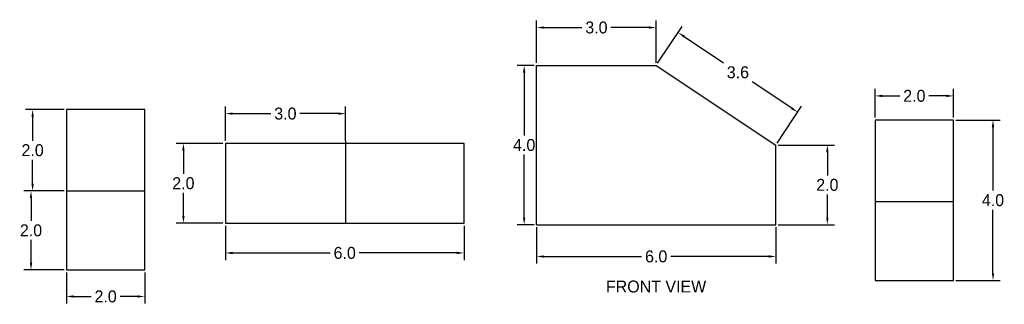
# Model space of a CAD drawing. Header units: millimetres. Extents: x -30.4 to -5.7, y 79.9 to 87.1.
import ezdxf

# ---------------------------------------------------------------- set-up
doc = ezdxf.new("R2010")
doc.units = ezdxf.units.MM
doc.header["$MEASUREMENT"] = 0
doc.layers.add('L1', color=1, linetype='Continuous')
doc.dimstyles.get("Standard").update_dxf_attribs({"dimtxt": 0.3, "dimasz": 0.18, "dimexe": 0.18, "dimexo": 0.0625, "dimgap": 0.09, "dimtad": 0, "dimtih": 1, "dimtoh": 1, "dimdec": 1, "dimzin": 0, "dimdsep": 46, "dimtxsty": 'Standard', "dimcen": 0.09, "dimadec": 0, "dimazin": 0, "dimtfac": 1, "dimtdec": 1, "dimtofl": 0, "dimtmove": 0, "dimatfit": 3, "dimfxl": 1, "dimtolj": 1, "dimtzin": 0, "dimarcsym": 0})

# ---------------------------------------------------------------- blocks, each defined once
blk = doc.blocks.new('*D17')
at = {"layer": 'Defpoints', "color": 0}
for p in [(-25.28, 81.944), (-19.291, 81.944), (-19.291, 81.196)]:
    blk.add_point(p, dxfattribs=at)
at = {"layer": 'L1', "color": 0, "lineweight": -2}
for p, q in [((-25.28, 81.881), (-25.28, 81.016)), ((-19.291, 81.881), (-19.291, 81.016)), ((-25.1, 81.196), (-22.65, 81.196)), ((-19.471, 81.196), (-21.92, 81.196))]:
    blk.add_line(p, q, dxfattribs=at)
at = {"layer": 'L1', "color": 0}
for points in [[(-25.1, 81.226), (-25.1, 81.166), (-25.28, 81.196)], [(-19.471, 81.226), (-19.471, 81.166), (-19.291, 81.196)]]:
    blk.add_solid(points, dxfattribs=at)
at = {"layer": 'L1', "color": 0, "insert": (-22.285, 81.196), "char_height": 0.3, "attachment_point": 5}
blk.add_mtext('\\A1;6.0', dxfattribs=at)
blk = doc.blocks.new('*D18')
at = {"layer": 'Defpoints', "color": 0}
for p in [(-22.265, 84.693), (-25.28, 83.945), (-22.265, 83.945)]:
    blk.add_point(p, dxfattribs=at)
at = {"layer": 'L1', "color": 0, "lineweight": -2}
for p, q in [((-25.28, 84.008), (-25.28, 84.873)), ((-22.265, 84.008), (-22.265, 84.873)), ((-25.1, 84.693), (-24.138, 84.693)), ((-22.445, 84.693), (-23.408, 84.693))]:
    blk.add_line(p, q, dxfattribs=at)
at = {"layer": 'L1', "color": 0}
for points in [[(-25.1, 84.723), (-25.1, 84.663), (-25.28, 84.693)], [(-22.445, 84.723), (-22.445, 84.663), (-22.265, 84.693)]]:
    blk.add_solid(points, dxfattribs=at)
at = {"layer": 'L1', "color": 0, "insert": (-23.773, 84.693), "char_height": 0.3, "attachment_point": 5}
blk.add_mtext('\\A1;3.0', dxfattribs=at)
blk = doc.blocks.new('*D20')
at = {"layer": 'Defpoints', "color": 0}
for p in [(-25.28, 83.945), (-26.333, 81.944), (-25.28, 81.944)]:
    blk.add_point(p, dxfattribs=at)
at = {"layer": 'L1', "color": 0, "lineweight": -2}
for p, q in [((-25.343, 83.945), (-26.513, 83.945)), ((-26.333, 83.765), (-26.333, 83.185)), ((-26.333, 82.124), (-26.333, 82.705)), ((-25.343, 81.944), (-26.513, 81.944))]:
    blk.add_line(p, q, dxfattribs=at)
at = {"layer": 'L1', "color": 0}
for points in [[(-26.363, 83.765), (-26.303, 83.765), (-26.333, 83.945)], [(-26.363, 82.124), (-26.303, 82.124), (-26.333, 81.944)]]:
    blk.add_solid(points, dxfattribs=at)
at = {"layer": 'L1', "color": 0, "insert": (-26.333, 82.945), "char_height": 0.3, "attachment_point": 5}
blk.add_mtext('\\A1;2.0', dxfattribs=at)
blk = doc.blocks.new('*D24')
at = {"layer": 'Defpoints', "color": 0}
for p in [(-29.267, 80.771), (-27.304, 80.771), (-27.304, 80.104)]:
    blk.add_point(p, dxfattribs=at)
at = {"layer": 'L1', "color": 0, "lineweight": -2}
for p, q in [((-29.267, 80.709), (-29.267, 79.924)), ((-27.304, 80.709), (-27.304, 79.924)), ((-29.087, 80.104), (-28.65, 80.104)), ((-27.484, 80.104), (-27.92, 80.104))]:
    blk.add_line(p, q, dxfattribs=at)
at = {"layer": 'L1', "color": 0}
for points in [[(-29.087, 80.134), (-29.087, 80.074), (-29.267, 80.104)], [(-27.484, 80.134), (-27.484, 80.074), (-27.304, 80.104)]]:
    blk.add_solid(points, dxfattribs=at)
at = {"layer": 'L1', "color": 0, "insert": (-28.285, 80.104), "char_height": 0.3, "attachment_point": 5}
blk.add_mtext('\\A1;2.0', dxfattribs=at)
blk = doc.blocks.new('*D25')
at = {"layer": 'Defpoints', "color": 0}
for p in [(-29.267, 84.794), (-30.117, 82.753), (-29.267, 82.753)]:
    blk.add_point(p, dxfattribs=at)
at = {"layer": 'L1', "color": 0, "lineweight": -2}
for p, q in [((-29.329, 84.794), (-30.297, 84.794)), ((-30.117, 84.614), (-30.117, 84.014)), ((-30.117, 82.933), (-30.117, 83.534)), ((-29.329, 82.753), (-30.297, 82.753))]:
    blk.add_line(p, q, dxfattribs=at)
at = {"layer": 'L1', "color": 0}
for points in [[(-30.147, 84.614), (-30.087, 84.614), (-30.117, 84.794)], [(-30.147, 82.933), (-30.087, 82.933), (-30.117, 82.753)]]:
    blk.add_solid(points, dxfattribs=at)
at = {"layer": 'L1', "color": 0, "insert": (-30.117, 83.774), "char_height": 0.3, "attachment_point": 5}
blk.add_mtext('\\A1;2.0', dxfattribs=at)
blk = doc.blocks.new('*D26')
at = {"layer": 'Defpoints', "color": 0}
for p in [(-29.267, 82.753), (-30.157, 80.771), (-29.267, 80.771)]:
    blk.add_point(p, dxfattribs=at)
at = {"layer": 'L1', "color": 0, "lineweight": -2}
for p, q in [((-29.329, 82.753), (-30.337, 82.753)), ((-30.157, 82.573), (-30.157, 82.002)), ((-30.157, 80.951), (-30.157, 81.522)), ((-29.329, 80.771), (-30.337, 80.771))]:
    blk.add_line(p, q, dxfattribs=at)
at = {"layer": 'L1', "color": 0}
for points in [[(-30.187, 82.573), (-30.127, 82.573), (-30.157, 82.753)], [(-30.187, 80.951), (-30.127, 80.951), (-30.157, 80.771)]]:
    blk.add_solid(points, dxfattribs=at)
at = {"layer": 'L1', "color": 0, "insert": (-30.157, 81.762), "char_height": 0.3, "attachment_point": 5}
blk.add_mtext('\\A1;2.0', dxfattribs=at)
blk = doc.blocks.new('*D37')
at = {"layer": 'Defpoints', "color": 0}
for p in [(-17.468, 81.904), (-11.468, 81.904), (-11.468, 81.108)]:
    blk.add_point(p, dxfattribs=at)
at = {"layer": 'L1', "color": 0, "lineweight": -2}
for p, q in [((-17.468, 81.841), (-17.468, 80.928)), ((-11.468, 81.841), (-11.468, 80.928)), ((-17.288, 81.108), (-14.833, 81.108)), ((-11.648, 81.108), (-14.103, 81.108))]:
    blk.add_line(p, q, dxfattribs=at)
at = {"layer": 'L1', "color": 0}
for points in [[(-17.288, 81.138), (-17.288, 81.078), (-17.468, 81.108)], [(-11.648, 81.138), (-11.648, 81.078), (-11.468, 81.108)]]:
    blk.add_solid(points, dxfattribs=at)
at = {"layer": 'L1', "color": 0, "insert": (-14.468, 81.108), "char_height": 0.3, "attachment_point": 5}
blk.add_mtext('\\A1;6.0', dxfattribs=at)
blk = doc.blocks.new('*D38')
at = {"layer": 'Defpoints', "color": 0}
for p in [(-14.468, 86.854), (-17.468, 85.904), (-14.468, 85.904)]:
    blk.add_point(p, dxfattribs=at)
at = {"layer": 'L1', "color": 0, "lineweight": -2}
for p, q in [((-17.468, 85.966), (-17.468, 87.034)), ((-14.468, 85.966), (-14.468, 87.034)), ((-17.288, 86.854), (-16.333, 86.854)), ((-14.648, 86.854), (-15.603, 86.854))]:
    blk.add_line(p, q, dxfattribs=at)
at = {"layer": 'L1', "color": 0}
for points in [[(-17.288, 86.884), (-17.288, 86.824), (-17.468, 86.854)], [(-14.648, 86.884), (-14.648, 86.824), (-14.468, 86.854)]]:
    blk.add_solid(points, dxfattribs=at)
at = {"layer": 'L1', "color": 0, "insert": (-15.968, 86.854), "char_height": 0.3, "attachment_point": 5}
blk.add_mtext('\\A1;3.0', dxfattribs=at)
blk = doc.blocks.new('*D39')
at = {"layer": 'Defpoints', "color": 0}
for p in [(-14.468, 85.904), (-10.918, 84.729), (-11.468, 83.904)]:
    blk.add_point(p, dxfattribs=at)
at = {"layer": 'L1', "color": 0, "lineweight": -2}
for p, q in [((-14.433, 85.956), (-13.818, 86.879)), ((-13.768, 86.629), (-12.778, 85.969)), ((-11.068, 84.829), (-12.058, 85.489)), ((-11.433, 83.956), (-10.818, 84.879))]:
    blk.add_line(p, q, dxfattribs=at)
at = {"layer": 'L1', "color": 0}
for points in [[(-13.751, 86.654), (-13.785, 86.604), (-13.918, 86.729)], [(-11.051, 84.854), (-11.084, 84.804), (-10.918, 84.729)]]:
    blk.add_solid(points, dxfattribs=at)
at = {"layer": 'L1', "color": 0, "insert": (-12.418, 85.729), "char_height": 0.3, "attachment_point": 5}
blk.add_mtext('\\A1;3.6', dxfattribs=at)
blk = doc.blocks.new('*D40')
at = {"layer": 'Defpoints', "color": 0}
for p in [(-11.468, 83.904), (-11.468, 81.904), (-10.173, 81.904)]:
    blk.add_point(p, dxfattribs=at)
at = {"layer": 'L1', "color": 0, "lineweight": -2}
for p, q in [((-11.405, 83.904), (-9.993, 83.904)), ((-10.173, 83.724), (-10.173, 83.144)), ((-10.173, 82.084), (-10.173, 82.664)), ((-11.405, 81.904), (-9.993, 81.904))]:
    blk.add_line(p, q, dxfattribs=at)
at = {"layer": 'L1', "color": 0}
for points in [[(-10.203, 83.724), (-10.143, 83.724), (-10.173, 83.904)], [(-10.203, 82.084), (-10.143, 82.084), (-10.173, 81.904)]]:
    blk.add_solid(points, dxfattribs=at)
at = {"layer": 'L1', "color": 0, "insert": (-10.173, 82.904), "char_height": 0.3, "attachment_point": 5}
blk.add_mtext('\\A1;2.0', dxfattribs=at)
blk = doc.blocks.new('*D41')
at = {"layer": 'Defpoints', "color": 0}
for p in [(-17.468, 85.904), (-17.781, 81.904), (-17.468, 81.904)]:
    blk.add_point(p, dxfattribs=at)
at = {"layer": 'L1', "color": 0, "lineweight": -2}
for p, q in [((-17.53, 85.904), (-17.961, 85.904)), ((-17.781, 85.724), (-17.781, 84.144)), ((-17.781, 82.084), (-17.781, 83.664)), ((-17.53, 81.904), (-17.961, 81.904))]:
    blk.add_line(p, q, dxfattribs=at)
at = {"layer": 'L1', "color": 0}
for points in [[(-17.811, 85.724), (-17.751, 85.724), (-17.781, 85.904)], [(-17.811, 82.084), (-17.751, 82.084), (-17.781, 81.904)]]:
    blk.add_solid(points, dxfattribs=at)
at = {"layer": 'L1', "color": 0, "insert": (-17.781, 83.904), "char_height": 0.3, "attachment_point": 5}
blk.add_mtext('\\A1;4.0', dxfattribs=at)
blk = doc.blocks.new('*D42')
at = {"layer": 'Defpoints', "color": 0}
for p in [(-7.008, 85.138), (-8.97, 84.532), (-7.008, 84.532)]:
    blk.add_point(p, dxfattribs=at)
at = {"layer": 'L1', "color": 0, "lineweight": -2}
for p, q in [((-8.97, 84.594), (-8.97, 85.318)), ((-7.008, 84.594), (-7.008, 85.318)), ((-8.79, 85.138), (-8.354, 85.138)), ((-7.188, 85.138), (-7.624, 85.138))]:
    blk.add_line(p, q, dxfattribs=at)
at = {"layer": 'L1', "color": 0}
for points in [[(-8.79, 85.168), (-8.79, 85.108), (-8.97, 85.138)], [(-7.188, 85.168), (-7.188, 85.108), (-7.008, 85.138)]]:
    blk.add_solid(points, dxfattribs=at)
at = {"layer": 'L1', "color": 0, "insert": (-7.989, 85.138), "char_height": 0.3, "attachment_point": 5}
blk.add_mtext('\\A1;2.0', dxfattribs=at)
blk = doc.blocks.new('*D43')
at = {"layer": 'Defpoints', "color": 0}
for p in [(-7.008, 84.532), (-7.008, 80.509), (-6.016, 80.509)]:
    blk.add_point(p, dxfattribs=at)
at = {"layer": 'L1', "color": 0, "lineweight": -2}
for p, q in [((-6.945, 84.532), (-5.836, 84.532)), ((-6.016, 84.352), (-6.016, 82.76)), ((-6.016, 80.689), (-6.016, 82.28)), ((-6.945, 80.509), (-5.836, 80.509))]:
    blk.add_line(p, q, dxfattribs=at)
at = {"layer": 'L1', "color": 0}
for points in [[(-6.046, 84.352), (-5.986, 84.352), (-6.016, 84.532)], [(-6.046, 80.689), (-5.986, 80.689), (-6.016, 80.509)]]:
    blk.add_solid(points, dxfattribs=at)
at = {"layer": 'L1', "color": 0, "insert": (-6.016, 82.52), "char_height": 0.3, "attachment_point": 5}
blk.add_mtext('\\A1;4.0', dxfattribs=at)

msp = doc.modelspace()

# ---------------------------------------------------------------- linework, layer by layer
at = {"layer": 'L1'}
for p, q in [((-17.468, 81.904), (-17.468, 85.904)), ((-17.468, 85.904), (-14.468, 85.904)), ((-14.468, 85.904), (-11.468, 83.904)), ((-22.265, 84.008), (-22.265, 81.944)), ((-11.468, 81.904), (-11.468, 83.904)), ((-29.267, 82.753), (-27.304, 82.753)), ((-8.97, 82.49), (-7.008, 82.49)), ((-17.468, 81.904), (-11.468, 81.904))]:
    msp.add_line(p, q, dxfattribs=at)
for points in [[(-29.267, 80.771), (-27.304, 80.771), (-27.304, 84.794), (-29.267, 84.794)], [(-8.97, 80.509), (-7.008, 80.509), (-7.008, 84.532), (-8.97, 84.532)], [(-25.28, 81.944), (-19.291, 81.944), (-19.291, 83.945), (-25.28, 83.945)], [(-25.28, 81.944), (-19.291, 81.944), (-19.291, 83.945), (-25.28, 83.945)]]:
    msp.add_lwpolyline(points, close=True, dxfattribs=at)

# ---------------------------------------------------------------- texts
at = {"layer": 'L1', "insert": (-14.471, 80.504), "char_height": 0.3, "width": 5.67366, "attachment_point": 2}
msp.add_mtext('{\\fVani|b0|i0|c0|p18;FRONT VIEW}', dxfattribs=at)

# ---------------------------------------------------------------- dimensions: what is measured, and where the dimension line sits
at = {"layer": 'L1'}
for base, p1, p2, picture, middle in [((-14.468, 86.854), (-17.468, 85.904), (-14.468, 85.904), '*D38', (-15.968, 86.854)), ((-22.265, 84.693), (-25.28, 83.945), (-22.265, 83.945), '*D18', (-23.773, 84.693)), ((-27.304, 80.104), (-29.267, 80.771), (-27.304, 80.771), '*D24', (-28.285, 80.104))]:
    dim = msp.add_linear_dim(base=base, p1=p1, p2=p2, dimstyle='Standard', dxfattribs=at)
    dim.commit()
    dim.dimension.update_dxf_attribs({"geometry": picture, "text_midpoint": middle})
for p1, p2, distance, picture, middle in [((-14.468, 85.904), (-11.468, 83.904), 0.991, '*D39', (-12.418, 85.729)), ((-8.97, 84.532), (-7.008, 84.532), 0.606, '*D42', (-7.989, 85.138)), ((-29.267, 84.794), (-29.267, 82.753), -0.85, '*D25', (-30.117, 83.774)), ((-7.008, 84.532), (-7.008, 80.509), 0.992, '*D43', (-6.016, 82.52)), ((-11.468, 83.904), (-11.468, 81.904), 1.295, '*D40', (-10.173, 82.904)), ((-29.267, 82.753), (-29.267, 80.771), -0.89, '*D26', (-30.157, 81.762)), ((-25.28, 81.944), (-19.291, 81.944), -0.748, '*D17', (-22.285, 81.196)), ((-17.468, 81.904), (-11.468, 81.904), -0.796, '*D37', (-14.468, 81.108))]:
    dim = msp.add_aligned_dim(p1=p1, p2=p2, distance=distance, dimstyle='Standard', dxfattribs=at)
    dim.commit()
    dim.dimension.update_dxf_attribs({"geometry": picture, "text_midpoint": middle})
for base, p1, p2, picture, middle in [((-17.781, 81.904), (-17.468, 85.904), (-17.468, 81.904), '*D41', (-17.781, 83.904)), ((-26.333, 81.944), (-25.28, 83.945), (-25.28, 81.944), '*D20', (-26.333, 82.945))]:
    dim = msp.add_linear_dim(base=base, p1=p1, p2=p2, angle=90, dimstyle='Standard', dxfattribs=at)
    dim.commit()
    dim.dimension.update_dxf_attribs({"geometry": picture, "text_midpoint": middle})

doc.saveas('drawing.dxf')
